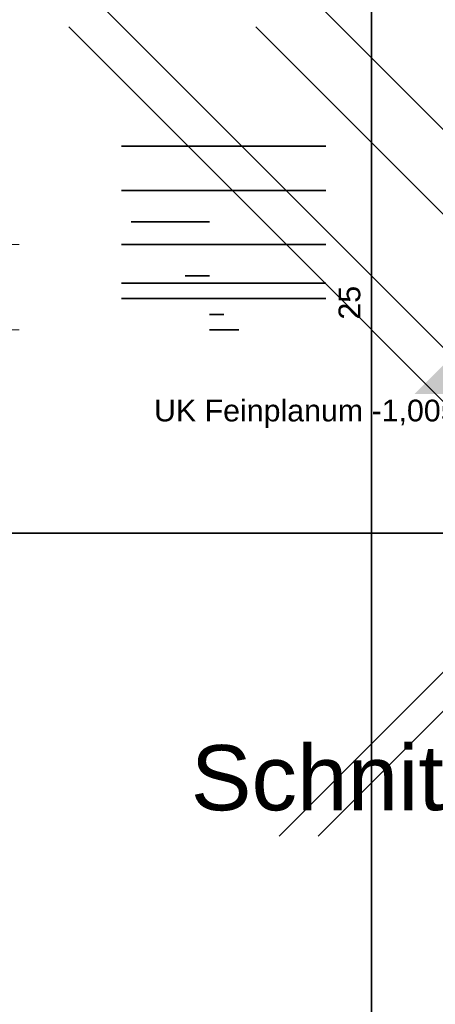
# Model space of a CAD drawing. Header units: metres. Extents: x -3716 to 31, y -1854 to 706.
# Tile 142 of 237: x -1600 to -1576, y 520 to 577. Entities that reach past the tile are written whole.
import ezdxf

# ---------------------------------------------------------------- set-up
doc = ezdxf.new("R2010")
doc.units = ezdxf.units.M
doc.header["$LTSCALE"] = 1.25
doc.header["$PDMODE"] = 1
doc.header["$PDSIZE"] = -2
doc.layers.get('0').update_dxf_attribs({"lineweight": 25})
doc.layers.add('30 -35 Decken- 0 Decken', color=7, linetype='Continuous', lineweight=35, true_color=0x00ee00)
doc.layers.add('70 -72 Beschriftung- 1 Beschriftung allgemein', color=7, linetype='Continuous', lineweight=9, true_color=0xff6633)
doc.layers.add('Keine', color=7, linetype='Continuous', lineweight=9)
doc.styles.add('Arial', font='arial.ttf')
doc.dimstyles.new('SIA_DIN1356', dxfattribs={"dimtxt": 1.258608, "dimasz": 2.80603, "dimexe": 2.5, "dimexo": 3.75, "dimgap": 0.625, "dimtad": 1, "dimdec": 3, "dimtxsty": 'Arial', "dimblk": 'VW_SLASH-1', "dimblk1": 'VW_SLASH-1', "dimblk2": 'VW_SLASH-1', "dimcen": 0, "dimdle": 2.5, "dimadec": 3, "dimazin": 0, "dimtfac": 1, "dimtdec": 3, "dimtix": 1, "dimtmove": 0, "dimatfit": 0, "dimldrblk": 'VW_FILLEDARROW-1', "dimfxl": 1, "dimfrac": 2, "dimtolj": 1, "dimarcsym": 0})

# ---------------------------------------------------------------- blocks, each defined once
blk = doc.blocks.new('VW_SLASH-1')
at = {"color": 0, "linetype": 'ByBlock', "lineweight": -2, "transparency": 16777216}
blk.add_line((0.8909, 0), (-1, 0), dxfattribs=at)
at = {"color": 0, "lineweight": 20, "transparency": 16777216, "flags": 128}
blk.add_lwpolyline([(0.5001, 0.5001), (-0.5001, -0.5001)], dxfattribs=at)
blk = doc.blocks.new('*D1145')
at = {"layer": '30 -35 Decken- 0 Decken', "color": 0, "linetype": 'Continuous', "lineweight": -2}
for p, q in [((-166.5601, 11.9498), (-169.3662, 11.9498)), ((-163.5741, 11.9498), (-163.7541, 11.9498)), ((-160.7681, 11.9498), (-157.962, 11.9498)), ((-163.5741, 9.538), (-163.5741, 9.4498)), ((-163.7541, 9.213), (-163.7541, 9.4498))]:
    blk.add_line(p, q, dxfattribs=at)
at = {"layer": 'Defpoints', "color": 0}
for p in [(-163.5741, 13.288), (-163.7541, 12.963), (-163.7541, 11.9498)]:
    blk.add_point(p, dxfattribs=at)
at = {"layer": '30 -35 Decken- 0 Decken', "color": 0, "lineweight": -2, "xscale": 2.8060302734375, "yscale": 2.8060302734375, "zscale": 2.8060302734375}
blk.add_blockref('VW_SLASH-1', (-163.7541, 11.9498), dxfattribs=at)
at = {"layer": '30 -35 Decken- 0 Decken', "color": 0, "lineweight": -2, "xscale": 2.8060302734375, "yscale": 2.8060302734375, "zscale": 2.8060302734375, "rotation": 180}
blk.add_blockref('VW_SLASH-1', (-163.5741, 11.9498), dxfattribs=at)
at = {"layer": '30 -35 Decken- 0 Decken', "color": 0, "lineweight": 9, "insert": (-163.6641, 12.0512), "char_height": 0.10069, "attachment_point": 5, "style": 'Arial'}
blk.add_mtext('\\A1;18', dxfattribs=at)
blk = doc.blocks.new('VW_FILLEDARROW-1')
at = {"linetype": 'Continuous', "lineweight": 0, "transparency": 16777216}
blk.add_hatch(color=0, dxfattribs=at).paths.add_polyline_path([(-1.4144, 0.379), (0, 0), (-1.4144, -0.379)])
at = {"color": 0, "lineweight": 5, "transparency": 16777216, "flags": 128}
blk.add_lwpolyline([(-1.4144, 0.379), (0, 0), (-1.4144, -0.379)], close=True, dxfattribs=at)
blk = doc.blocks.new('*D1147')
at = {"layer": '30 -35 Decken- 0 Decken', "color": 0, "linetype": 'Continuous', "lineweight": -2}
for p, q in [((-166.1301, 11.9498), (-168.9362, 11.9498)), ((-163.0741, 11.9498), (-163.3241, 11.9498)), ((-160.2681, 11.9498), (-157.462, 11.9498)), ((-163.3241, 9.643), (-163.3241, 9.4498)), ((-163.0741, 9.643), (-163.0741, 9.4498))]:
    blk.add_line(p, q, dxfattribs=at)
at = {"layer": 'Defpoints', "color": 0}
for p in [(-163.3241, 13.393), (-163.0741, 13.393), (-163.3241, 11.9498)]:
    blk.add_point(p, dxfattribs=at)
at = {"layer": '30 -35 Decken- 0 Decken', "color": 0, "lineweight": -2, "xscale": 2.8060302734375, "yscale": 2.8060302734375, "zscale": 2.8060302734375}
blk.add_blockref('VW_SLASH-1', (-163.3241, 11.9498), dxfattribs=at)
at = {"layer": '30 -35 Decken- 0 Decken', "color": 0, "lineweight": -2, "xscale": 2.8060302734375, "yscale": 2.8060302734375, "zscale": 2.8060302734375, "rotation": 180}
blk.add_blockref('VW_SLASH-1', (-163.0741, 11.9498), dxfattribs=at)
at = {"layer": '30 -35 Decken- 0 Decken', "color": 0, "lineweight": 9, "insert": (-163.1991, 12.0512), "char_height": 0.10069, "attachment_point": 5, "style": 'Arial'}
blk.add_mtext('\\A1;25', dxfattribs=at)
blk = doc.blocks.new('*D1148')
at = {"layer": '30 -35 Decken- 0 Decken', "color": 0, "linetype": 'Continuous', "lineweight": -2}
for p, q in [((-165.8801, 11.9498), (-168.6862, 11.9498)), ((-162.8241, 11.9498), (-163.0741, 11.9498)), ((-160.0181, 11.9498), (-157.212, 11.9498)), ((-163.0741, 9.643), (-163.0741, 9.4498)), ((-162.8241, 9.393), (-162.8241, 9.4498))]:
    blk.add_line(p, q, dxfattribs=at)
at = {"layer": 'Defpoints', "color": 0}
for p in [(-163.0741, 13.393), (-162.8241, 13.143), (-163.0741, 11.9498)]:
    blk.add_point(p, dxfattribs=at)
at = {"layer": '30 -35 Decken- 0 Decken', "color": 0, "lineweight": -2, "xscale": 2.8060302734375, "yscale": 2.8060302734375, "zscale": 2.8060302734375}
blk.add_blockref('VW_SLASH-1', (-163.0741, 11.9498), dxfattribs=at)
at = {"layer": '30 -35 Decken- 0 Decken', "color": 0, "lineweight": -2, "xscale": 2.8060302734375, "yscale": 2.8060302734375, "zscale": 2.8060302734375, "rotation": 180}
blk.add_blockref('VW_SLASH-1', (-162.8241, 11.9498), dxfattribs=at)
at = {"layer": '30 -35 Decken- 0 Decken', "color": 0, "lineweight": 9, "insert": (-162.9491, 12.0512), "char_height": 0.10069, "attachment_point": 5, "style": 'Arial'}
blk.add_mtext('\\A1;25', dxfattribs=at)
blk = doc.blocks.new('*D1149')
at = {"layer": '30 -35 Decken- 0 Decken', "color": 0, "linetype": 'Continuous', "lineweight": -2}
for p, q in [((-165.6301, 11.9498), (-168.4362, 11.9498)), ((-162.6441, 11.9498), (-162.8241, 11.9498)), ((-159.8381, 11.9498), (-157.032, 11.9498)), ((-162.8241, 9.393), (-162.8241, 9.4498)), ((-162.6441, 9.213), (-162.6441, 9.4498))]:
    blk.add_line(p, q, dxfattribs=at)
at = {"layer": 'Defpoints', "color": 0}
for p in [(-162.8241, 13.143), (-162.6441, 12.963), (-162.8241, 11.9498)]:
    blk.add_point(p, dxfattribs=at)
at = {"layer": '30 -35 Decken- 0 Decken', "color": 0, "lineweight": -2, "xscale": 2.8060302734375, "yscale": 2.8060302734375, "zscale": 2.8060302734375}
blk.add_blockref('VW_SLASH-1', (-162.8241, 11.9498), dxfattribs=at)
at = {"layer": '30 -35 Decken- 0 Decken', "color": 0, "lineweight": -2, "xscale": 2.8060302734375, "yscale": 2.8060302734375, "zscale": 2.8060302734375, "rotation": 180}
blk.add_blockref('VW_SLASH-1', (-162.6441, 11.9498), dxfattribs=at)
at = {"layer": '30 -35 Decken- 0 Decken', "color": 0, "lineweight": 9, "insert": (-162.7341, 12.0512), "char_height": 0.10069, "attachment_point": 5, "style": 'Arial'}
blk.add_mtext('\\A1;18', dxfattribs=at)
blk = doc.blocks.new('*D1151')
at = {"layer": '30 -35 Decken- 0 Decken', "color": 0, "linetype": 'Continuous', "lineweight": -2}
for p, q in [((-161.8687, 16.344), (-161.8687, 10.937)), ((-158.4214, 13.743), (-159.3687, 13.743)), ((-158.4214, 13.538), (-159.3687, 13.538))]:
    blk.add_line(p, q, dxfattribs=at)
at = {"layer": 'Defpoints', "color": 0}
for p in [(-162.1714, 13.743), (-161.8687, 13.743), (-162.1714, 13.538)]:
    blk.add_point(p, dxfattribs=at)
at = {"layer": '30 -35 Decken- 0 Decken', "color": 0, "lineweight": -2, "xscale": 2.8060302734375, "yscale": 2.8060302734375, "zscale": 2.8060302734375}
for p, rotation in [((-161.8687, 13.538), 270), ((-161.8687, 13.743), 90)]:
    blk.add_blockref('VW_SLASH-1', p, dxfattribs=dict(at, rotation=rotation))
at = {"layer": '30 -35 Decken- 0 Decken', "color": 0, "lineweight": 9, "insert": (-161.9998, 13.664), "char_height": 0.100689, "attachment_point": 5, "rotation": 90, "style": 'Arial'}
blk.add_mtext('\\A1;20\\S5^ ;', dxfattribs=at)
blk = doc.blocks.new('*D1152')
at = {"layer": '30 -35 Decken- 0 Decken', "color": 0, "linetype": 'Continuous', "lineweight": -2}
for p, q in [((-161.8687, 16.344), (-161.8687, 19.1501)), ((-161.8687, 13.288), (-161.8687, 13.538)), ((-158.4214, 13.538), (-159.3687, 13.538)), ((-158.4214, 13.288), (-159.3687, 13.288)), ((-161.8687, 10.482), (-161.8687, 7.6759))]:
    blk.add_line(p, q, dxfattribs=at)
at = {"layer": 'Defpoints', "color": 0}
for p in [(-162.1714, 13.538), (-161.8687, 13.538), (-162.1714, 13.288)]:
    blk.add_point(p, dxfattribs=at)
at = {"layer": '30 -35 Decken- 0 Decken', "color": 0, "lineweight": -2, "xscale": 2.8060302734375, "yscale": 2.8060302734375, "zscale": 2.8060302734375}
for p, rotation in [((-161.8687, 13.538), 270), ((-161.8687, 13.288), 90)]:
    blk.add_blockref('VW_SLASH-1', p, dxfattribs=dict(at, rotation=rotation))
at = {"layer": '30 -35 Decken- 0 Decken', "color": 0, "lineweight": 9, "insert": (-161.9701, 13.413), "char_height": 0.10069, "attachment_point": 5, "rotation": 90, "style": 'Arial'}
blk.add_mtext('\\A1;25', dxfattribs=at)
blk = doc.blocks.new('*D1153')
at = {"layer": '30 -35 Decken- 0 Decken', "color": 0, "linetype": 'Continuous', "lineweight": -2}
for p, q in [((-161.8687, 16.094), (-161.8687, 18.9001)), ((-161.8687, 13.108), (-161.8687, 13.288)), ((-158.4214, 13.288), (-159.3687, 13.288)), ((-158.4214, 13.108), (-159.3687, 13.108)), ((-161.8687, 10.302), (-161.8687, 7.4959))]:
    blk.add_line(p, q, dxfattribs=at)
at = {"layer": 'Defpoints', "color": 0}
for p in [(-162.1714, 13.288), (-161.8687, 13.288), (-162.1714, 13.108)]:
    blk.add_point(p, dxfattribs=at)
at = {"layer": '30 -35 Decken- 0 Decken', "color": 0, "lineweight": -2, "xscale": 2.8060302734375, "yscale": 2.8060302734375, "zscale": 2.8060302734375}
for p, rotation in [((-161.8687, 13.288), 270), ((-161.8687, 13.108), 90)]:
    blk.add_blockref('VW_SLASH-1', p, dxfattribs=dict(at, rotation=rotation))
at = {"layer": '30 -35 Decken- 0 Decken', "color": 0, "lineweight": 9, "insert": (-161.9701, 13.198), "char_height": 0.10069, "attachment_point": 5, "rotation": 90, "style": 'Arial'}
blk.add_mtext('\\A1;18', dxfattribs=at)
blk = doc.blocks.new('*D1154')
at = {"layer": '30 -35 Decken- 0 Decken', "color": 0, "linetype": 'Continuous', "lineweight": -2}
for p, q in [((-161.8687, 15.914), (-161.8687, 18.7201)), ((-161.8687, 13.038), (-161.8687, 13.108)), ((-158.4214, 13.108), (-159.3687, 13.108)), ((-158.4214, 13.038), (-159.3687, 13.038)), ((-161.8687, 10.232), (-161.8687, 7.4259))]:
    blk.add_line(p, q, dxfattribs=at)
at = {"layer": 'Defpoints', "color": 0}
for p in [(-162.1714, 13.108), (-161.8687, 13.108), (-162.1714, 13.038)]:
    blk.add_point(p, dxfattribs=at)
at = {"layer": '30 -35 Decken- 0 Decken', "color": 0, "lineweight": -2, "xscale": 2.8060302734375, "yscale": 2.8060302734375, "zscale": 2.8060302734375}
for p, rotation in [((-161.8687, 13.108), 270), ((-161.8687, 13.038), 90)]:
    blk.add_blockref('VW_SLASH-1', p, dxfattribs=dict(at, rotation=rotation))
at = {"layer": '30 -35 Decken- 0 Decken', "color": 0, "lineweight": 9, "insert": (-161.9998, 12.9824), "char_height": 0.10069, "attachment_point": 5, "rotation": 90, "style": 'Arial'}
blk.add_mtext('\\A1;7', dxfattribs=at)
blk = doc.blocks.new('*D1156')
at = {"layer": '30 -35 Decken- 0 Decken', "color": 0, "linetype": 'Continuous', "lineweight": -2}
for p, q in [((-161.4601, 16.549), (-161.4601, 19.3551)), ((-161.4601, 13.393), (-161.4601, 13.743)), ((-159.3241, 13.743), (-158.9601, 13.743)), ((-159.3241, 13.393), (-158.9601, 13.393)), ((-161.4601, 10.587), (-161.4601, 7.7809))]:
    blk.add_line(p, q, dxfattribs=at)
at = {"layer": 'Defpoints', "color": 0}
for p in [(-163.0741, 13.743), (-161.4601, 13.743), (-163.0741, 13.393)]:
    blk.add_point(p, dxfattribs=at)
at = {"layer": '30 -35 Decken- 0 Decken', "color": 0, "lineweight": -2, "xscale": 2.8060302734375, "yscale": 2.8060302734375, "zscale": 2.8060302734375}
for p, rotation in [((-161.4601, 13.743), 269.9999999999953), ((-161.4601, 13.393), 89.99999999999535)]:
    blk.add_blockref('VW_SLASH-1', p, dxfattribs=dict(at, rotation=rotation))
at = {"layer": '30 -35 Decken- 0 Decken', "color": 0, "lineweight": 9, "insert": (-161.5615, 13.568), "char_height": 0.10069, "attachment_point": 5, "rotation": 90, "style": 'Arial'}
blk.add_mtext('\\A1;35', dxfattribs=at)
blk = doc.blocks.new('*D1157')
at = {"layer": '30 -35 Decken- 0 Decken', "color": 0, "linetype": 'Continuous', "lineweight": -2}
for p, q in [((-161.4601, 16.199), (-161.4601, 19.0051)), ((-161.4601, 13.143), (-161.4601, 13.393)), ((-159.3241, 13.393), (-158.9601, 13.393)), ((-159.0741, 13.143), (-158.9601, 13.143)), ((-161.4601, 10.337), (-161.4601, 7.5309))]:
    blk.add_line(p, q, dxfattribs=at)
at = {"layer": 'Defpoints', "color": 0}
for p in [(-163.0741, 13.393), (-161.4601, 13.393), (-162.8241, 13.143)]:
    blk.add_point(p, dxfattribs=at)
at = {"layer": '30 -35 Decken- 0 Decken', "color": 0, "lineweight": -2, "xscale": 2.8060302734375, "yscale": 2.8060302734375, "zscale": 2.8060302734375}
for p, rotation in [((-161.4601, 13.393), 269.9999999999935), ((-161.4601, 13.143), 89.99999999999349)]:
    blk.add_blockref('VW_SLASH-1', p, dxfattribs=dict(at, rotation=rotation))
at = {"layer": '30 -35 Decken- 0 Decken', "color": 0, "lineweight": 9, "insert": (-161.5615, 13.268), "char_height": 0.10069, "attachment_point": 5, "rotation": 90, "style": 'Arial'}
blk.add_mtext('\\A1;25', dxfattribs=at)
blk = doc.blocks.new('*D1158')
at = {"layer": '30 -35 Decken- 0 Decken', "color": 0, "linetype": 'Continuous', "lineweight": -2}
for p, q in [((-161.4601, 15.949), (-161.4601, 18.7551)), ((-161.4601, 12.963), (-161.4601, 13.143)), ((-159.0741, 13.143), (-158.9601, 13.143)), ((-158.8941, 12.963), (-158.9601, 12.963)), ((-161.4601, 10.157), (-161.4601, 7.3509))]:
    blk.add_line(p, q, dxfattribs=at)
at = {"layer": 'Defpoints', "color": 0}
for p in [(-162.8241, 13.143), (-161.4601, 13.143), (-162.6441, 12.963)]:
    blk.add_point(p, dxfattribs=at)
at = {"layer": '30 -35 Decken- 0 Decken', "color": 0, "lineweight": -2, "xscale": 2.8060302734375, "yscale": 2.8060302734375, "zscale": 2.8060302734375}
for p, rotation in [((-161.4601, 13.143), 269.999999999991), ((-161.4601, 12.963), 89.99999999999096)]:
    blk.add_blockref('VW_SLASH-1', p, dxfattribs=dict(at, rotation=rotation))
at = {"layer": '30 -35 Decken- 0 Decken', "color": 0, "lineweight": 9, "insert": (-161.5615, 13.053), "char_height": 0.10069, "attachment_point": 5, "rotation": 90, "style": 'Arial'}
blk.add_mtext('\\A1;18', dxfattribs=at)
blk = doc.blocks.new('*D1159')
at = {"layer": '30 -35 Decken- 0 Decken', "color": 0, "linetype": 'Continuous', "lineweight": -2}
for p, q in [((-161.4601, 15.769), (-161.4601, 18.5751)), ((-161.4601, 12.893), (-161.4601, 12.963)), ((-158.8941, 12.963), (-158.9601, 12.963)), ((-158.8241, 12.893), (-158.9601, 12.893)), ((-161.4601, 10.087), (-161.4601, 7.2809))]:
    blk.add_line(p, q, dxfattribs=at)
at = {"layer": 'Defpoints', "color": 0}
for p in [(-162.6441, 12.963), (-161.4601, 12.963), (-162.5741, 12.893)]:
    blk.add_point(p, dxfattribs=at)
at = {"layer": '30 -35 Decken- 0 Decken', "color": 0, "lineweight": -2, "xscale": 2.8060302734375, "yscale": 2.8060302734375, "zscale": 2.8060302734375}
for p, rotation in [((-161.4601, 12.963), 270), ((-161.4601, 12.893), 90)]:
    blk.add_blockref('VW_SLASH-1', p, dxfattribs=dict(at, rotation=rotation))
at = {"layer": '30 -35 Decken- 0 Decken', "color": 0, "lineweight": 9, "insert": (-161.5912, 12.8327), "char_height": 0.10069, "attachment_point": 5, "rotation": 90, "style": 'Arial'}
blk.add_mtext('\\A1;7', dxfattribs=at)
blk = doc.blocks.new('*D1200')
at = {"layer": '30 -35 Decken- 0 Decken', "color": 0, "linetype": 'Continuous', "lineweight": -2}
for p, q in [((-171.9859, 11.9498), (-174.792, 11.9498)), ((-168.9999, 11.9498), (-169.1799, 11.9498)), ((-166.1939, 11.9498), (-163.3879, 11.9498)), ((-169.1799, 8.963), (-169.1799, 9.4498)), ((-168.9999, 9.143), (-168.9999, 9.4498))]:
    blk.add_line(p, q, dxfattribs=at)
at = {"layer": 'Defpoints', "color": 0}
for p in [(-168.9999, 12.893), (-169.1799, 12.713), (-169.1799, 11.9498)]:
    blk.add_point(p, dxfattribs=at)
at = {"layer": '30 -35 Decken- 0 Decken', "color": 0, "lineweight": -2, "xscale": 2.8060302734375, "yscale": 2.8060302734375, "zscale": 2.8060302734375}
blk.add_blockref('VW_SLASH-1', (-169.1799, 11.9498), dxfattribs=at)
at = {"layer": '30 -35 Decken- 0 Decken', "color": 0, "lineweight": -2, "xscale": 2.8060302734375, "yscale": 2.8060302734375, "zscale": 2.8060302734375, "rotation": 180}
blk.add_blockref('VW_SLASH-1', (-168.9999, 11.9498), dxfattribs=at)
at = {"layer": '30 -35 Decken- 0 Decken', "color": 0, "lineweight": 9, "insert": (-169.0899, 12.0262), "char_height": 0.10069, "attachment_point": 5, "style": 'Arial'}
blk.add_mtext('\\A1;18', dxfattribs=at)
blk = doc.blocks.new('*D1201')
at = {"layer": '30 -35 Decken- 0 Decken', "color": 0, "linetype": 'Continuous', "lineweight": -2}
for p, q in [((-171.8059, 11.9498), (-174.612, 11.9498)), ((-168.1499, 11.9498), (-168.9999, 11.9498)), ((-165.3439, 11.9498), (-162.5379, 11.9498)), ((-168.9999, 9.143), (-168.9999, 9.4498)), ((-168.1499, 9.143), (-168.1499, 9.4498))]:
    blk.add_line(p, q, dxfattribs=at)
at = {"layer": 'Defpoints', "color": 0}
for p in [(-168.9999, 12.893), (-168.1499, 12.893), (-168.9999, 11.9498)]:
    blk.add_point(p, dxfattribs=at)
at = {"layer": '30 -35 Decken- 0 Decken', "color": 0, "lineweight": -2, "xscale": 2.8060302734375, "yscale": 2.8060302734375, "zscale": 2.8060302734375}
blk.add_blockref('VW_SLASH-1', (-168.9999, 11.9498), dxfattribs=at)
at = {"layer": '30 -35 Decken- 0 Decken', "color": 0, "lineweight": -2, "xscale": 2.8060302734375, "yscale": 2.8060302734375, "zscale": 2.8060302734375, "rotation": 180}
blk.add_blockref('VW_SLASH-1', (-168.1499, 11.9498), dxfattribs=at)
at = {"layer": '30 -35 Decken- 0 Decken', "color": 0, "lineweight": 9, "insert": (-168.5749, 12.0262), "char_height": 0.10069, "attachment_point": 5, "style": 'Arial'}
blk.add_mtext('\\A1;85', dxfattribs=at)
blk = doc.blocks.new('*D1202')
at = {"layer": '30 -35 Decken- 0 Decken', "color": 0, "linetype": 'Continuous', "lineweight": -2}
for p, q in [((-170.9559, 11.9498), (-173.762, 11.9498)), ((-167.9699, 11.9498), (-168.1499, 11.9498)), ((-165.1639, 11.9498), (-162.3579, 11.9498)), ((-168.1499, 9.143), (-168.1499, 9.4498)), ((-167.9699, 8.963), (-167.9699, 9.4498))]:
    blk.add_line(p, q, dxfattribs=at)
at = {"layer": 'Defpoints', "color": 0}
for p in [(-168.1499, 12.893), (-167.9699, 12.713), (-168.1499, 11.9498)]:
    blk.add_point(p, dxfattribs=at)
at = {"layer": '30 -35 Decken- 0 Decken', "color": 0, "lineweight": -2, "xscale": 2.8060302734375, "yscale": 2.8060302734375, "zscale": 2.8060302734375}
blk.add_blockref('VW_SLASH-1', (-168.1499, 11.9498), dxfattribs=at)
at = {"layer": '30 -35 Decken- 0 Decken', "color": 0, "lineweight": -2, "xscale": 2.8060302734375, "yscale": 2.8060302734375, "zscale": 2.8060302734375, "rotation": 180}
blk.add_blockref('VW_SLASH-1', (-167.9699, 11.9498), dxfattribs=at)
at = {"layer": '30 -35 Decken- 0 Decken', "color": 0, "lineweight": 9, "insert": (-168.0599, 12.0512), "char_height": 0.10069, "attachment_point": 5, "style": 'Arial'}
blk.add_mtext('\\A1;18', dxfattribs=at)
blk = doc.blocks.new('*D1210')
at = {"layer": '30 -35 Decken- 0 Decken', "color": 0, "linetype": 'Continuous', "lineweight": -2}
for p, q in [((-170.1556, 15.949), (-170.1556, 18.7551)), ((-172.1499, 13.143), (-172.6556, 13.143)), ((-170.1556, 12.893), (-170.1556, 13.143)), ((-171.8999, 12.893), (-172.6556, 12.893)), ((-170.1556, 10.087), (-170.1556, 7.2809))]:
    blk.add_line(p, q, dxfattribs=at)
at = {"layer": 'Defpoints', "color": 0}
for p in [(-170.1556, 13.143), (-168.3999, 13.143), (-168.1499, 12.893)]:
    blk.add_point(p, dxfattribs=at)
at = {"layer": '30 -35 Decken- 0 Decken', "color": 0, "lineweight": -2, "xscale": 2.8060302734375, "yscale": 2.8060302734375, "zscale": 2.8060302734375}
for p, rotation in [((-170.1556, 13.143), 269.9999999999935), ((-170.1556, 12.893), 89.99999999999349)]:
    blk.add_blockref('VW_SLASH-1', p, dxfattribs=dict(at, rotation=rotation))
at = {"layer": '30 -35 Decken- 0 Decken', "color": 0, "lineweight": 9, "insert": (-170.257, 13.018), "char_height": 0.10069, "attachment_point": 5, "rotation": 90, "style": 'Arial'}
blk.add_mtext('\\A1;25', dxfattribs=at)
blk = doc.blocks.new('*D1214')
at = {"layer": '30 -35 Decken- 0 Decken', "color": 0, "linetype": 'Continuous', "lineweight": -2}
for p, q in [((-169.2888, 16.094), (-169.2888, 18.9001)), ((-172.6999, 13.288), (-171.7888, 13.288)), ((-169.2888, 12.893), (-169.2888, 13.288)), ((-172.7499, 12.893), (-171.7888, 12.893)), ((-169.2888, 10.087), (-169.2888, 7.2809))]:
    blk.add_line(p, q, dxfattribs=at)
at = {"layer": 'Defpoints', "color": 0}
for p in [(-169.2888, 13.288), (-168.9499, 13.288), (-168.9999, 12.893)]:
    blk.add_point(p, dxfattribs=at)
at = {"layer": '30 -35 Decken- 0 Decken', "color": 0, "lineweight": -2, "xscale": 2.8060302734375, "yscale": 2.8060302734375, "zscale": 2.8060302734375}
for p, rotation in [((-169.2888, 13.288), 270), ((-169.2888, 12.893), 90)]:
    blk.add_blockref('VW_SLASH-1', p, dxfattribs=dict(at, rotation=rotation))
at = {"layer": '30 -35 Decken- 0 Decken', "color": 0, "lineweight": 9, "insert": (-169.4069, 13.0905), "char_height": 0.100689, "attachment_point": 5, "rotation": 90, "style": 'Arial'}
blk.add_mtext('\\A1;39\\S5^ ;', dxfattribs=at)
blk = doc.blocks.new('Gruppe-833')
at = {"layer": '30 -35 Decken- 0 Decken', "color": 7, "linetype": 'Continuous', "lineweight": 9}
blk.add_solid([(-169.8129, 12.738), (-169.6706, 12.5957), (-169.9551, 12.5957)], dxfattribs=at)
at = {"layer": '30 -35 Decken- 0 Decken', "color": 7, "insert": (-171.1636, 12.5687), "char_height": 0.100689, "attachment_point": 1, "line_spacing_factor": 0.970891, "style": 'Arial'}
blk.add_mtext('UK Feinplanum -1,005m ', dxfattribs=at)
blk = doc.blocks.new('_Feinplanum 2D-5 (3D)')
at = {"layer": '30 -35 Decken- 0 Decken', "color": 7}
blk.add_blockref('Gruppe-833', (0, 0), dxfattribs=at)
blk = doc.blocks.new('Gruppe-791')
at = {"layer": '30 -35 Decken- 0 Decken', "color": 7, "linetype": 'Continuous', "lineweight": 9}
for base, p1, p2, text, picture, middle in [((-163.32409478, 11.9498007), (-163.07409478, 13.393), (-163.32409478, 13.393), '25', '*D1147', (-163.19909478, 12.05120226)), ((-163.07409478, 11.9498007), (-162.82409478, 13.143), (-163.07409478, 13.393), '25', '*D1148', (-162.94909478, 12.05120226)), ((-163.75409478, 11.9498007), (-163.57409478, 13.288), (-163.75409478, 12.963), '18', '*D1145', (-163.66409478, 12.05120226)), ((-162.82409478, 11.9498007), (-162.64409478, 12.963), (-162.82409478, 13.143), '18', '*D1149', (-162.73409478, 12.05120226))]:
    dim = blk.add_linear_dim(base=base, p1=p1, p2=p2, text=text, dimstyle='SIA_DIN1356', override={"dimtxt": 0.100689, "dimgap": 0.05, "dimdec": 8, "dimpost": '<>', "dimtxsty": 'Arial', "dimtmove": 2}, dxfattribs=at)
    dim.commit()
    dim.dimension.update_dxf_attribs({"geometry": picture, "text_midpoint": middle})
blk = doc.blocks.new('Gruppe-792')
at = {"layer": '30 -35 Decken- 0 Decken', "color": 7, "linetype": 'Continuous', "lineweight": 9}
for base, p1, p2, text, picture, middle in [((-161.86870227, 13.538), (-162.17142395, 13.288), (-162.17142395, 13.538), '25', '*D1152', (-161.97010383, 13.413)), ((-161.86870227, 13.288), (-162.17142395, 13.108), (-162.17142395, 13.288), '18', '*D1153', (-161.97010383, 13.198))]:
    dim = blk.add_linear_dim(base=base, p1=p1, p2=p2, angle=270, text=text, dimstyle='SIA_DIN1356', override={"dimtxt": 0.100689, "dimgap": 0.05, "dimdec": 8, "dimpost": '<>', "dimtxsty": 'Arial', "dimtmove": 2}, dxfattribs=at)
    dim.commit()
    dim.dimension.update_dxf_attribs({"geometry": picture, "text_midpoint": middle})
for base, p1, p2, text, override, picture, middle in [((-161.86870227, 13.108), (-162.17142395, 13.038), (-162.17142395, 13.108), '7', {"dimtxt": 0.100689, "dimgap": 0.05, "dimdec": 8, "dimpost": '<>', "dimtxsty": 'Arial', "dimtix": 0, "dimtmove": 2}, '*D1154', (-161.99984116, 12.98240067)), ((-161.86870227, 13.743), (-162.17142395, 13.538), (-162.17142395, 13.743), '20\\S5^ ;', {"dimtxt": 0.100689, "dimgap": 0.05, "dimdec": 8, "dimpost": '<>', "dimtxsty": 'Arial', "dimtmove": 2}, '*D1151', (-161.99984116, 13.66399757))]:
    dim = blk.add_linear_dim(base=base, p1=p1, p2=p2, angle=270, text=text, dimstyle='SIA_DIN1356', override=override, dxfattribs=at)
    dim.commit()
    dim.dimension.update_dxf_attribs({"geometry": picture, "text_midpoint": middle, "dimtype": 160})
blk = doc.blocks.new('Gruppe-793')
at = {"layer": '30 -35 Decken- 0 Decken', "color": 7, "linetype": 'Continuous', "lineweight": 9}
for base, p1, p2, text, picture, middle in [((-161.46009521, 13.743), (-163.07409478, 13.393), (-163.07409478, 13.743), '35', '*D1156', (-161.56149677, 13.568)), ((-161.46009521, 13.393), (-162.82409478, 13.143), (-163.07409478, 13.393), '25', '*D1157', (-161.56149677, 13.268)), ((-161.46009521, 13.143), (-162.64409478, 12.963), (-162.82409478, 13.143), '18', '*D1158', (-161.56149677, 13.053))]:
    dim = blk.add_linear_dim(base=base, p1=p1, p2=p2, angle=270, text=text, dimstyle='SIA_DIN1356', override={"dimtxt": 0.100689, "dimgap": 0.05, "dimdec": 8, "dimpost": '<>', "dimtxsty": 'Arial', "dimtmove": 2}, dxfattribs=at)
    dim.commit()
    dim.dimension.update_dxf_attribs({"geometry": picture, "text_midpoint": middle})
dim = blk.add_linear_dim(base=(-161.46009521, 12.963), p1=(-162.57409478, 12.893), p2=(-162.64409478, 12.963), angle=270, text='7', dimstyle='SIA_DIN1356', override={"dimtxt": 0.100689, "dimgap": 0.05, "dimdec": 8, "dimpost": '<>', "dimtxsty": 'Arial', "dimtix": 0, "dimtmove": 2}, dxfattribs=at)
dim.commit()
dim.dimension.update_dxf_attribs({"geometry": '*D1159', "text_midpoint": (-161.5912341, 12.8327097), "dimtype": 160})
blk = doc.blocks.new('_FU_2D LP7 (3D)')
at = {"layer": '30 -35 Decken- 0 Decken', "color": 7}
for name in ['Gruppe-793', 'Gruppe-792', 'Gruppe-791']:
    blk.add_blockref(name, (0, 0), dxfattribs=at)
blk = doc.blocks.new('Gruppe-830')
at = {"layer": '30 -35 Decken- 0 Decken', "color": 7, "linetype": 'Continuous', "lineweight": 9}
for base, p1, p2, text, override, picture, middle in [((-169.17991837, 11.9498007), (-168.99991837, 12.893), (-169.17991837, 12.713), '18', {"dimtxt": 0.100689, "dimgap": 0.025, "dimdec": 8, "dimpost": '<>', "dimtxsty": 'Arial', "dimtmove": 2}, '*D1200', (-169.08991837, 12.02620226)), ((-168.99991837, 11.9498007), (-168.14991837, 12.893), (-168.99991837, 12.893), '85', {"dimtxt": 0.100689, "dimgap": 0.025, "dimdec": 8, "dimpost": '<>', "dimtxsty": 'Arial', "dimtmove": 2}, '*D1201', (-168.57491837, 12.02620226)), ((-168.14991837, 11.9498007), (-167.96991837, 12.713), (-168.14991837, 12.893), '18', {"dimtxt": 0.100689, "dimgap": 0.05, "dimdec": 8, "dimpost": '<>', "dimtxsty": 'Arial', "dimtmove": 2}, '*D1202', (-168.05991837, 12.05120226))]:
    dim = blk.add_linear_dim(base=base, p1=p1, p2=p2, text=text, dimstyle='SIA_DIN1356', override=override, dxfattribs=at)
    dim.commit()
    dim.dimension.update_dxf_attribs({"geometry": picture, "text_midpoint": middle})
blk = doc.blocks.new('Gruppe-832')
at = {"layer": '30 -35 Decken- 0 Decken', "color": 7, "linetype": 'Continuous', "lineweight": 9}
dim = blk.add_linear_dim(base=(-170.15558384, 13.143), p1=(-168.14991837, 12.893), p2=(-168.39991837, 13.143), angle=270, text='25', dimstyle='SIA_DIN1356', override={"dimtxt": 0.100689, "dimgap": 0.05, "dimdec": 8, "dimpost": '<>', "dimtxsty": 'Arial', "dimtmove": 2}, dxfattribs=at)
dim.commit()
dim.dimension.update_dxf_attribs({"geometry": '*D1210', "text_midpoint": (-170.2569854, 13.018)})
blk = doc.blocks.new('_FU_2D LP8 (3D)')
at = {"layer": '30 -35 Decken- 0 Decken', "color": 7}
for name in ['Gruppe-832', 'Gruppe-830']:
    blk.add_blockref(name, (0, 0), dxfattribs=at)
at = {"layer": '30 -35 Decken- 0 Decken', "color": 7, "linetype": 'Continuous', "lineweight": 9}
dim = blk.add_linear_dim(base=(-169.28875021, 13.288), p1=(-168.99991837, 12.893), p2=(-168.94991837, 13.288), angle=270, text='39\\S5^ ;', dimstyle='SIA_DIN1356', override={"dimtxt": 0.100689, "dimgap": 0.05, "dimdec": 8, "dimpost": '<>', "dimtxsty": 'Arial', "dimtmove": 2}, dxfattribs=at)
dim.commit()
dim.dimension.update_dxf_attribs({"geometry": '*D1214', "text_midpoint": (-169.40688287, 13.0905)})

msp = doc.modelspace()

# ---------------------------------------------------------------- block references
at = {"layer": 'Keine', "color": 1, "xscale": 12.5, "yscale": 12.5, "zscale": 12.5}
msp.add_blockref('_FU_2D LP7 (3D)', (398.17, 398.181), dxfattribs=at)

# ---------------------------------------------------------------- next in the draw order: block references
msp.add_blockref('_FU_2D LP8 (3D)', (547.492, 398.181), dxfattribs=at)

# ---------------------------------------------------------------- next in the draw order: block references
msp.add_blockref('_Feinplanum 2D-5 (3D)', (547.492, 398.181), dxfattribs=at)

# ---------------------------------------------------------------- next in the draw order: texts
at = {"layer": '70 -72 Beschriftung- 1 Beschriftung allgemein', "color": 7, "insert": (-1589.923, 535.277), "char_height": 3.77582, "attachment_point": 1, "line_spacing_factor": 0.970891, "style": 'Arial'}
msp.add_mtext('Schnitt 5-5', dxfattribs=at)

doc.saveas('drawing.dxf')
